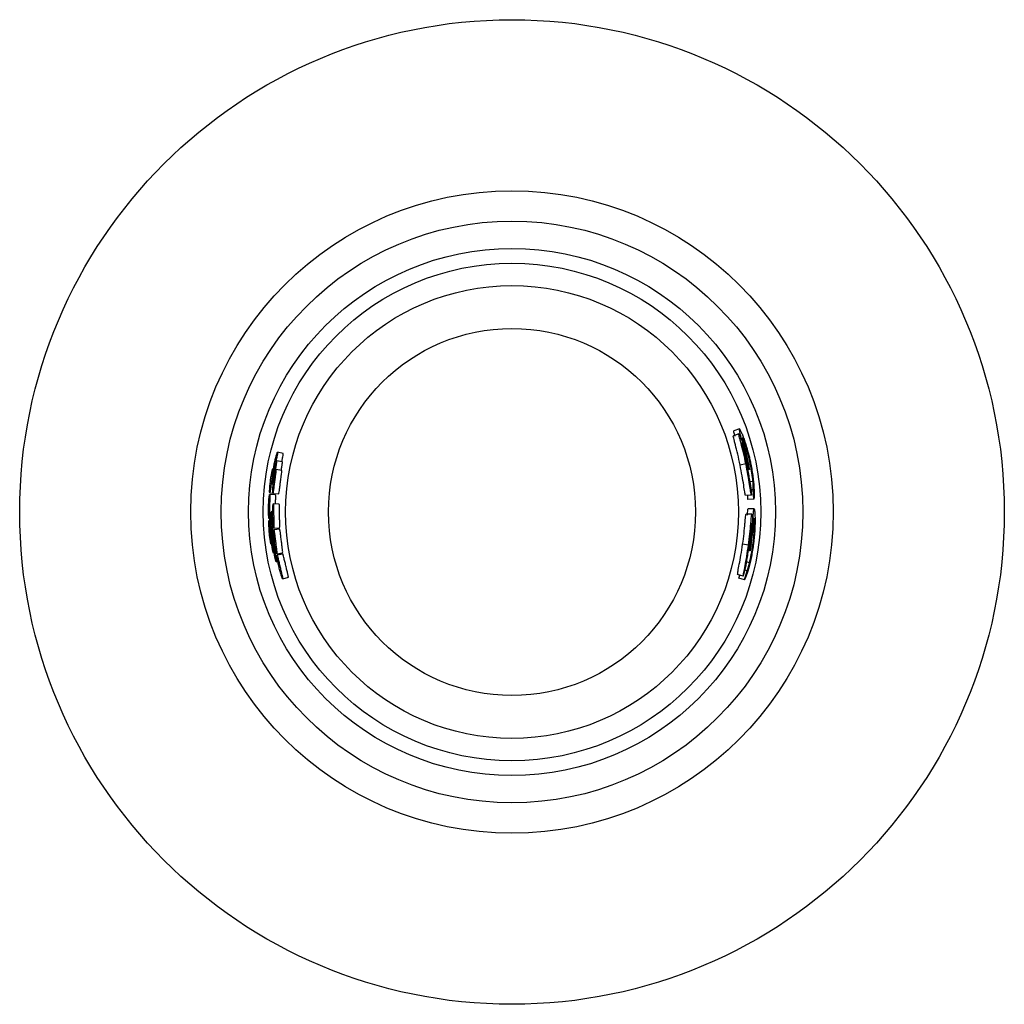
# Model space of a CAD drawing. Header units: millimetres. Extents: x 92.4 to 125.7, y 127.3 to 160.5.
import ezdxf

# ---------------------------------------------------------------- set-up
doc = ezdxf.new("R2010")
doc.units = ezdxf.units.MM

msp = doc.modelspace()

# ---------------------------------------------------------------- linework, layer by layer
at = {"color": 7, "linetype": 'Continuous', "lineweight": 25}
for p, q in [((116.731, 146.71), (116.543, 146.642)), ((116.716, 146.536), (116.527, 146.471)), ((101.322, 145.872), (101.129, 145.921)), ((101.291, 145.589), (101.096, 145.631)), ((116.951, 145.526), (116.756, 145.486)), ((117.1, 145.522), (117.035, 145.509)), ((101.27, 145.303), (101.073, 145.338)), ((117.07, 145.335), (117.007, 145.324)), ((117.07, 145.335), (117.054, 145.335)), ((117.188, 144.931), (117.082, 144.917)), ((117.107, 144.789), (117.136, 144.468)), ((101.061, 144.481), (100.862, 144.495)), ((100.866, 144.548), (100.969, 144.54)), ((100.969, 144.525), (101.168, 144.51)), ((117.136, 144.468), (116.937, 144.454)), ((117.021, 144.32), (117.011, 144.46)), ((117.198, 144.652), (117.12, 144.645)), ((117.221, 144.331), (117.198, 144.652)), ((101.184, 144.168), (100.984, 144.175)), ((117.221, 144.331), (117.021, 144.32)), ((100.963, 143.899), (100.91, 143.899)), ((117.156, 143.825), (116.956, 143.827)), ((117.227, 144.009), (117.027, 144.006)), ((100.843, 143.676), (100.898, 143.677)), ((100.898, 143.625), (100.845, 143.623)), ((100.998, 143.355), (101.197, 143.368)), ((100.951, 143.08), (101.006, 143.086)), ((101.01, 143.033), (100.956, 143.028)), ((101.201, 143.317), (101.002, 143.302)), ((117.039, 142.78), (116.841, 142.808)), ((117.185, 142.777), (117.12, 142.786)), ((101.104, 142.489), (101.3, 142.524)), ((101.309, 142.473), (101.113, 142.437)), ((117.091, 142.589), (117.075, 142.589)), ((101.085, 142.218), (101.139, 142.229)), ((116.942, 142.047), (116.862, 141.735)), ((117.073, 142.187), (116.966, 142.21)), ((116.862, 141.735), (116.67, 141.788)), ((116.712, 141.658), (116.742, 141.768)), ((116.904, 141.602), (116.988, 141.913)), ((116.988, 141.913), (116.913, 141.932)), ((101.302, 141.639), (101.494, 141.695)), ((116.904, 141.602), (116.712, 141.658))]:
    msp.add_line(p, q, dxfattribs=at)
for radius in [16.631, 10.854, 9.825, 8.906, 8.406, 7.65, 6.2]:
    msp.add_circle((109.049, 143.899), radius, dxfattribs=at)
for points, knots in [([(116.773, 146.508), (116.757, 146.567), (116.725, 146.685), (116.729, 146.702), (116.731, 146.71)], [0, 0, 0, 0, 0.501168, 1, 1, 1, 1]), ([(116.731, 146.71), (116.734, 146.708), (116.74, 146.704), (116.759, 146.671), (116.788, 146.611), (116.831, 146.51), (116.887, 146.363), (116.949, 146.178), (117.004, 145.994), (117.049, 145.823), (117.085, 145.671), (117.106, 145.568), (117.117, 145.517)], [0, 0, 0, 0, 0.082084, 0.1648905, 0.2472233, 0.3713563, 0.4960015, 0.6213273, 0.7471793, 0.8313963, 0.9150042, 1, 1, 1, 1]), ([(116.756, 145.486), (116.729, 145.609), (116.676, 145.856), (116.605, 146.128), (116.561, 146.298), (116.537, 146.393), (116.523, 146.459), (116.526, 146.467), (116.527, 146.471)], [0, 0, 0, 0, 0.249638, 0.499172, 0.624419, 0.749617, 0.874811, 1, 1, 1, 1]), ([(116.584, 146.444), (116.568, 146.502), (116.537, 146.617), (116.541, 146.633), (116.543, 146.642)], [0, 0, 0, 0, 0.499969, 1, 1, 1, 1]), ([(116.951, 145.526), (116.924, 145.653), (116.869, 145.905), (116.797, 146.184), (116.751, 146.358), (116.726, 146.456), (116.715, 146.511), (116.713, 146.533), (116.715, 146.535), (116.716, 146.536)], [0, 0, 0, 0, 0.252285, 0.503108, 0.628117, 0.752466, 0.876296, 0.938146, 1, 1, 1, 1]), ([(116.716, 146.536), (116.721, 146.532), (116.731, 146.524), (116.768, 146.441), (116.81, 146.331), (116.847, 146.225), (116.865, 146.166), (116.875, 146.137)], [0, 0, 0, 0, 0.2481968, 0.4970391, 0.7474954, 0.8735661, 1, 1, 1, 1]), ([(116.875, 146.137), (116.855, 146.208), (116.817, 146.351), (116.787, 146.456), (116.773, 146.508)], [0, 0, 0, 0, 0.501617, 1, 1, 1, 1]), ([(116.836, 146.406), (116.835, 146.401), (116.833, 146.391), (116.851, 146.31), (116.879, 146.195), (116.928, 145.999), (117, 145.701), (117.047, 145.457), (117.07, 145.335)], [0, 0, 0, 0, 0.123084, 0.246652, 0.37074, 0.496118, 0.747183, 1, 1, 1, 1]), ([(117.1, 145.522), (117.076, 145.63), (117.03, 145.846), (116.959, 146.09), (116.907, 146.243), (116.873, 146.336), (116.847, 146.395), (116.84, 146.402), (116.836, 146.406)], [0, 0, 0, 0, 0.2525885, 0.5032658, 0.6284057, 0.7528657, 0.8766136, 1, 1, 1, 1]), ([(116.815, 146.23), (116.814, 146.227), (116.812, 146.221), (116.822, 146.17), (116.839, 146.093), (116.869, 145.969), (116.914, 145.778), (116.949, 145.613), (116.966, 145.53)], [0, 0, 0, 0, 0.123209, 0.246824, 0.368993, 0.496465, 0.7474, 1, 1, 1, 1]), ([(117.054, 145.335), (117.035, 145.434), (116.997, 145.632), (116.936, 145.87), (116.887, 146.039), (116.853, 146.144), (116.831, 146.202), (116.819, 146.226), (116.816, 146.229), (116.815, 146.23)], [0, 0, 0, 0, 0.252145, 0.503561, 0.635722, 0.753325, 0.876786, 0.938406, 1, 1, 1, 1]), ([(101.055, 145.522), (101.066, 145.574), (101.087, 145.679), (101.114, 145.812), (101.128, 145.886), (101.131, 145.916), (101.129, 145.924), (101.124, 145.916), (101.112, 145.886), (101.088, 145.812), (101.053, 145.679), (101.018, 145.522), (100.99, 145.364), (100.971, 145.23), (100.964, 145.154), (100.963, 145.123), (100.966, 145.116), (100.97, 145.123), (100.98, 145.154), (100.996, 145.23), (101.023, 145.364), (101.045, 145.469), (101.055, 145.522)], [0, 0, 0, 0, 0.0631293, 0.1258345, 0.1879468, 0.2189367, 0.2499635, 0.2809021, 0.3119954, 0.3741367, 0.4368662, 0.4999999, 0.5631234, 0.6258283, 0.6879446, 0.7189385, 0.7499633, 0.7809038, 0.8119931, 0.8741304, 0.9368605, 1, 1, 1, 1]), ([(101.273, 145.592), (101.276, 145.606), (101.289, 145.67), (101.308, 145.764), (101.325, 145.854), (101.323, 145.866), (101.322, 145.871)], [0, 0, 0, 0, 0.08143, 0.390212, 0.698855, 1, 1, 1, 1]), ([(100.926, 144.955), (100.933, 145.009), (100.947, 145.114), (100.964, 145.249), (100.972, 145.324), (100.973, 145.355), (100.971, 145.363), (100.967, 145.355), (100.956, 145.324), (100.938, 145.249), (100.913, 145.114), (100.89, 144.955), (100.872, 144.796), (100.862, 144.66), (100.861, 144.584), (100.863, 144.553), (100.865, 144.545), (100.869, 144.553), (100.876, 144.584), (100.888, 144.66), (100.905, 144.796), (100.919, 144.902), (100.926, 144.955)], [0, 0, 0, 0, 0.063128, 0.125836, 0.187955, 0.218942, 0.249976, 0.280911, 0.312009, 0.374147, 0.436871, 0.5, 0.563122, 0.62583, 0.687952, 0.718944, 0.749976, 0.780912, 0.812007, 0.874141, 0.936865, 1, 1, 1, 1]), ([(101.037, 145.228), (101.045, 145.281), (101.063, 145.387), (101.085, 145.52), (101.096, 145.595), (101.098, 145.626), (101.096, 145.634), (101.091, 145.626), (101.08, 145.595), (101.059, 145.52), (101.029, 145.386), (101, 145.228), (100.977, 145.07), (100.963, 144.935), (100.959, 144.859), (100.959, 144.827), (100.962, 144.82), (100.966, 144.827), (100.974, 144.859), (100.988, 144.935), (101.011, 145.07), (101.028, 145.175), (101.037, 145.228)], [0, 0, 0, 0, 0.063133, 0.125842, 0.187955, 0.218944, 0.24997, 0.280906, 0.311998, 0.374135, 0.436864, 0.5, 0.563127, 0.625836, 0.687953, 0.718941, 0.749969, 0.780903, 0.811995, 0.874129, 0.936858, 1, 1, 1, 1]), ([(101.252, 145.306), (101.254, 145.32), (101.265, 145.384), (101.281, 145.48), (101.294, 145.57), (101.292, 145.582), (101.291, 145.588)], [0, 0, 0, 0, 0.082565, 0.390555, 0.698407, 1, 1, 1, 1]), ([(116.937, 144.454), (116.929, 144.489), (116.913, 144.559), (116.878, 144.793), (116.827, 145.117), (116.779, 145.363), (116.756, 145.486)], [0, 0, 0, 0, 0.250485, 0.500314, 0.75006, 1, 1, 1, 1]), ([(117.136, 144.468), (117.128, 144.505), (117.112, 144.577), (117.076, 144.818), (117.025, 145.149), (116.976, 145.4), (116.951, 145.526)], [0, 0, 0, 0, 0.247751, 0.496509, 0.74743, 1, 1, 1, 1]), ([(116.966, 145.53), (116.983, 145.449), (117.015, 145.286), (117.055, 145.061), (117.085, 144.895), (117.1, 144.825), (117.107, 144.789)], [0, 0, 0, 0, 0.252347, 0.502991, 0.751864, 1, 1, 1, 1]), ([(117.188, 144.931), (117.179, 145.021), (117.16, 145.203), (117.12, 145.416), (117.1, 145.522)], [0, 0, 0, 0, 0.49806, 1, 1, 1, 1]), ([(117.117, 145.517), (117.143, 145.371), (117.183, 145.154), (117.212, 144.889), (117.23, 144.656), (117.234, 144.435), (117.225, 144.365), (117.221, 144.331)], [0, 0, 0, 0, 0.254707, 0.379049, 0.504694, 0.751347, 1, 1, 1, 1]), ([(101.028, 144.933), (101.035, 144.986), (101.049, 145.092), (101.067, 145.227), (101.075, 145.302), (101.076, 145.333), (101.074, 145.341), (101.069, 145.333), (101.059, 145.302), (101.041, 145.227), (101.016, 145.092), (100.992, 144.933), (100.975, 144.774), (100.965, 144.638), (100.964, 144.562), (100.966, 144.53), (100.969, 144.523), (100.973, 144.53), (100.98, 144.562), (100.991, 144.638), (101.008, 144.774), (101.022, 144.88), (101.028, 144.933)], [0, 0, 0, 0, 0.063137, 0.12585, 0.187964, 0.218947, 0.249976, 0.280905, 0.312, 0.374134, 0.436862, 0.5, 0.563131, 0.625843, 0.687961, 0.718949, 0.749976, 0.780907, 0.811997, 0.874128, 0.936856, 1, 1, 1, 1]), ([(101.227, 144.908), (101.233, 144.96), (101.247, 145.063), (101.264, 145.194), (101.274, 145.285), (101.271, 145.296), (101.27, 145.302)], [0, 0, 0, 0, 0.251224, 0.502228, 0.75312, 1, 1, 1, 1]), ([(101.168, 144.51), (101.168, 144.51), (101.169, 144.5), (101.177, 144.535), (101.19, 144.618), (101.207, 144.752), (101.22, 144.856), (101.227, 144.908)], [0, 0, 0, 0, 0.000829, 0.250606, 0.500224, 0.749674, 1, 1, 1, 1]), ([(117.198, 144.652), (117.199, 144.681), (117.202, 144.739), (117.193, 144.867), (117.188, 144.931)], [0, 0, 0, 0, 0.499665, 1, 1, 1, 1]), ([(100.86, 144.086), (100.861, 144.139), (100.863, 144.246), (100.867, 144.382), (100.867, 144.459), (100.865, 144.49), (100.862, 144.498), (100.858, 144.49), (100.851, 144.459), (100.841, 144.382), (100.83, 144.246), (100.824, 144.086), (100.823, 143.925), (100.828, 143.789), (100.834, 143.712), (100.839, 143.681), (100.843, 143.673), (100.846, 143.681), (100.85, 143.712), (100.853, 143.789), (100.856, 143.925), (100.858, 144.032), (100.86, 144.086)], [0, 0, 0, 0, 0.06313, 0.125844, 0.187967, 0.218946, 0.24999, 0.280913, 0.312019, 0.37415, 0.436866, 0.499991, 0.562973, 0.625808, 0.688, 0.718958, 0.750026, 0.780928, 0.812012, 0.874102, 0.936985, 1, 1, 1, 1]), ([(101.061, 144.172), (101.062, 144.193), (101.064, 144.266), (101.066, 144.37), (101.066, 144.463), (101.063, 144.475), (101.061, 144.481)], [0, 0, 0, 0, 0.119449, 0.413218, 0.706865, 1, 1, 1, 1]), ([(100.998, 143.765), (100.997, 143.818), (100.996, 143.925), (100.994, 144.062), (100.991, 144.138), (100.988, 144.169), (100.984, 144.177), (100.981, 144.169), (100.975, 144.138), (100.968, 144.062), (100.963, 143.925), (100.962, 143.765), (100.968, 143.604), (100.978, 143.468), (100.988, 143.391), (100.994, 143.36), (100.998, 143.352), (101.001, 143.36), (101.003, 143.391), (101.004, 143.468), (101.001, 143.604), (100.999, 143.711), (100.998, 143.765)], [0, 0, 0, 0, 0.063182, 0.125921, 0.188037, 0.218944, 0.250034, 0.280902, 0.31203, 0.374143, 0.436827, 0.499864, 0.563107, 0.62582, 0.687941, 0.719105, 0.74995, 0.781047, 0.81196, 0.874088, 0.936826, 1, 1, 1, 1]), ([(101.198, 143.768), (101.197, 143.82), (101.195, 143.925), (101.193, 144.057), (101.19, 144.15), (101.186, 144.162), (101.184, 144.168)], [0, 0, 0, 0, 0.250159, 0.500222, 0.750177, 1, 1, 1, 1]), ([(100.938, 143.489), (100.935, 143.542), (100.93, 143.649), (100.923, 143.786), (100.918, 143.862), (100.913, 143.894), (100.91, 143.901), (100.906, 143.894), (100.902, 143.862), (100.898, 143.786), (100.897, 143.649), (100.902, 143.489), (100.913, 143.329), (100.927, 143.193), (100.939, 143.117), (100.947, 143.085), (100.951, 143.078), (100.954, 143.085), (100.955, 143.117), (100.953, 143.193), (100.946, 143.329), (100.94, 143.435), (100.938, 143.489)], [0, 0, 0, 0, 0.063139, 0.125861, 0.187994, 0.219017, 0.250009, 0.280979, 0.31203, 0.374154, 0.43687, 0.5, 0.563133, 0.625855, 0.687985, 0.718983, 0.750007, 0.780945, 0.812028, 0.874148, 0.936864, 1, 1, 1, 1]), ([(101.197, 143.368), (101.199, 143.374), (101.203, 143.386), (101.203, 143.478), (101.201, 143.61), (101.199, 143.715), (101.198, 143.768)], [0, 0, 0, 0, 0.24833, 0.498617, 0.748731, 1, 1, 1, 1]), ([(116.841, 142.808), (116.857, 142.933), (116.89, 143.184), (116.915, 143.467), (116.93, 143.644), (116.939, 143.744), (116.948, 143.814), (116.953, 143.822), (116.956, 143.827)], [0, 0, 0, 0, 0.249638, 0.499171, 0.62442, 0.749617, 0.87481, 1, 1, 1, 1]), ([(117, 143.797), (117.005, 143.858), (117.014, 143.98), (117.023, 143.997), (117.027, 144.006)], [0, 0, 0, 0, 0.499969, 1, 1, 1, 1]), ([(117.039, 142.78), (117.056, 142.909), (117.089, 143.165), (117.114, 143.455), (117.129, 143.637), (117.139, 143.74), (117.146, 143.798), (117.152, 143.821), (117.155, 143.824), (117.156, 143.825)], [0, 0, 0, 0, 0.2522553, 0.503098, 0.6281244, 0.7524848, 0.8763148, 0.9381583, 1, 1, 1, 1]), ([(117.156, 143.825), (117.159, 143.82), (117.165, 143.811), (117.173, 143.724), (117.176, 143.608), (117.175, 143.497), (117.174, 143.437), (117.173, 143.406)], [0, 0, 0, 0, 0.24824, 0.497083, 0.747517, 0.873576, 1, 1, 1, 1]), ([(117.173, 143.406), (117.178, 143.481), (117.189, 143.629), (117.197, 143.74), (117.2, 143.795)], [0, 0, 0, 0, 0.501606, 1, 1, 1, 1]), ([(117.2, 143.795), (117.205, 143.857), (117.213, 143.982), (117.223, 144), (117.227, 144.009)], [0, 0, 0, 0, 0.501217, 1, 1, 1, 1]), ([(117.227, 144.009), (117.229, 144.007), (117.234, 144.003), (117.241, 143.967), (117.249, 143.903), (117.256, 143.797), (117.261, 143.641), (117.259, 143.449), (117.25, 143.259), (117.236, 143.083), (117.22, 142.928), (117.207, 142.824), (117.2, 142.771)], [0, 0, 0, 0, 0.082098, 0.164909, 0.247241, 0.371362, 0.495991, 0.621303, 0.74715, 0.83137, 0.914988, 1, 1, 1, 1]), ([(100.886, 143.214), (100.882, 143.267), (100.873, 143.374), (100.862, 143.51), (100.854, 143.587), (100.848, 143.618), (100.845, 143.626), (100.841, 143.618), (100.838, 143.587), (100.836, 143.51), (100.84, 143.374), (100.85, 143.214), (100.866, 143.054), (100.886, 142.919), (100.9, 142.843), (100.909, 142.812), (100.913, 142.804), (100.916, 142.812), (100.916, 142.843), (100.911, 142.919), (100.9, 143.054), (100.891, 143.161), (100.886, 143.214)], [0, 0, 0, 0, 0.063134, 0.125855, 0.187986, 0.218968, 0.250013, 0.280936, 0.312041, 0.374166, 0.436876, 0.5, 0.563128, 0.625849, 0.687984, 0.71899, 0.750013, 0.780958, 0.812039, 0.87416, 0.936871, 1, 1, 1, 1]), ([(101.147, 143.313), (101.146, 143.323), (101.145, 143.339), (101.144, 143.358), (101.144, 143.365)], [0, 0, 0, 0, 0.6732, 1, 1, 1, 1]), ([(117.147, 143.503), (117.145, 143.5), (117.141, 143.493), (117.133, 143.441), (117.124, 143.361), (117.11, 143.233), (117.089, 143.036), (117.066, 142.869), (117.055, 142.785)], [0, 0, 0, 0, 0.123192, 0.246813, 0.368997, 0.496487, 0.747435, 1, 1, 1, 1]), ([(117.075, 142.589), (117.09, 142.688), (117.12, 142.887), (117.142, 143.13), (117.151, 143.304), (117.154, 143.413), (117.153, 143.474), (117.15, 143.499), (117.148, 143.502), (117.147, 143.503)], [0, 0, 0, 0, 0.252182, 0.503597, 0.635744, 0.753327, 0.876776, 0.938398, 1, 1, 1, 1]), ([(117.227, 143.687), (117.224, 143.682), (117.218, 143.671), (117.208, 143.586), (117.197, 143.467), (117.178, 143.263), (117.147, 142.957), (117.11, 142.712), (117.091, 142.589)], [0, 0, 0, 0, 0.123071, 0.246649, 0.370755, 0.496151, 0.747217, 1, 1, 1, 1]), ([(117.185, 142.777), (117.198, 142.887), (117.225, 143.105), (117.238, 143.358), (117.24, 143.517), (117.238, 143.614), (117.233, 143.676), (117.229, 143.683), (117.227, 143.687)], [0, 0, 0, 0, 0.252623, 0.503285, 0.628408, 0.752853, 0.876598, 1, 1, 1, 1]), ([(100.952, 142.917), (100.945, 142.97), (100.932, 143.076), (100.916, 143.212), (100.905, 143.289), (100.899, 143.32), (100.895, 143.328), (100.892, 143.32), (100.89, 143.289), (100.891, 143.212), (100.899, 143.076), (100.915, 142.917), (100.938, 142.758), (100.962, 142.623), (100.979, 142.547), (100.989, 142.516), (100.994, 142.509), (100.996, 142.516), (100.995, 142.547), (100.987, 142.623), (100.971, 142.758), (100.958, 142.864), (100.952, 142.917)], [0, 0, 0, 0, 0.063138, 0.125863, 0.187995, 0.218981, 0.250019, 0.280946, 0.312043, 0.374165, 0.436874, 0.5, 0.563132, 0.625856, 0.687993, 0.719003, 0.75002, 0.780968, 0.812041, 0.874158, 0.936869, 1, 1, 1, 1]), ([(101.06, 142.894), (101.053, 142.947), (101.04, 143.054), (101.023, 143.189), (101.012, 143.266), (101.005, 143.297), (101.001, 143.305), (100.999, 143.297), (100.997, 143.266), (100.998, 143.189), (101.007, 143.054), (101.024, 142.894), (101.047, 142.735), (101.071, 142.6), (101.089, 142.525), (101.099, 142.494), (101.104, 142.486), (101.106, 142.494), (101.105, 142.525), (101.097, 142.6), (101.08, 142.735), (101.067, 142.841), (101.06, 142.894)], [0, 0, 0, 0, 0.063147, 0.125876, 0.188005, 0.218987, 0.250021, 0.280942, 0.312035, 0.374152, 0.436865, 0.5, 0.563141, 0.62587, 0.688003, 0.719009, 0.750021, 0.780964, 0.812033, 0.874146, 0.936859, 1, 1, 1, 1]), ([(101.258, 142.919), (101.252, 142.971), (101.239, 143.075), (101.222, 143.209), (101.21, 143.291), (101.202, 143.327), (101.201, 143.317), (101.201, 143.317)], [0, 0, 0, 0, 0.249441, 0.498663, 0.747775, 0.996896, 1, 1, 1, 1]), ([(101.028, 142.621), (101.02, 142.674), (101.003, 142.78), (100.982, 142.915), (100.968, 142.991), (100.96, 143.023), (100.956, 143.03), (100.954, 143.023), (100.953, 142.991), (100.956, 142.915), (100.97, 142.78), (100.992, 142.621), (101.02, 142.463), (101.049, 142.329), (101.069, 142.254), (101.08, 142.223), (101.085, 142.216), (101.087, 142.223), (101.085, 142.254), (101.075, 142.329), (101.053, 142.463), (101.037, 142.568), (101.028, 142.621)], [0, 0, 0, 0, 0.063142, 0.12587, 0.188004, 0.218989, 0.250026, 0.280951, 0.312046, 0.374164, 0.436872, 0.5, 0.563136, 0.625864, 0.688001, 0.719011, 0.750027, 0.780973, 0.812044, 0.874157, 0.936867, 1, 1, 1, 1]), ([(101.3, 142.524), (101.301, 142.53), (101.304, 142.542), (101.294, 142.632), (101.278, 142.763), (101.265, 142.867), (101.258, 142.919)], [0, 0, 0, 0, 0.245463, 0.496788, 0.747954, 1, 1, 1, 1]), ([(116.67, 141.788), (116.674, 141.822), (116.682, 141.89), (116.725, 142.118), (116.785, 142.437), (116.822, 142.684), (116.841, 142.808)], [0, 0, 0, 0, 0.250485, 0.500314, 0.75006, 1, 1, 1, 1]), ([(116.862, 141.735), (116.867, 141.77), (116.875, 141.84), (116.92, 142.074), (116.982, 142.401), (117.02, 142.654), (117.039, 142.78)], [0, 0, 0, 0, 0.247756, 0.496488, 0.747394, 1, 1, 1, 1]), ([(117.2, 142.771), (117.177, 142.625), (117.143, 142.407), (117.083, 142.145), (117.023, 141.917), (116.952, 141.703), (116.92, 141.636), (116.904, 141.602)], [0, 0, 0, 0, 0.254673, 0.379018, 0.504675, 0.751353, 1, 1, 1, 1]), ([(117.055, 142.785), (117.043, 142.702), (117.02, 142.538), (116.982, 142.314), (116.956, 142.151), (116.947, 142.082), (116.942, 142.047)], [0, 0, 0, 0, 0.25239, 0.503027, 0.751874, 1, 1, 1, 1]), ([(117.073, 142.187), (117.094, 142.276), (117.136, 142.456), (117.168, 142.67), (117.185, 142.777)], [0, 0, 0, 0, 0.49811, 1, 1, 1, 1]), ([(101.215, 142.036), (101.203, 142.088), (101.178, 142.192), (101.147, 142.326), (101.127, 142.401), (101.117, 142.432), (101.112, 142.439), (101.11, 142.432), (101.112, 142.401), (101.121, 142.326), (101.144, 142.192), (101.178, 142.035), (101.218, 141.88), (101.258, 141.748), (101.283, 141.674), (101.297, 141.644), (101.303, 141.637), (101.304, 141.644), (101.3, 141.674), (101.284, 141.748), (101.252, 141.88), (101.228, 141.983), (101.215, 142.036)], [0, 0, 0, 0, 0.06315, 0.125886, 0.188022, 0.219016, 0.25004, 0.280971, 0.312052, 0.374162, 0.436868, 0.5, 0.563144, 0.62588, 0.688019, 0.719033, 0.750041, 0.780988, 0.812049, 0.874156, 0.936862, 1, 1, 1, 1]), ([(101.256, 142.463), (101.254, 142.475), (101.251, 142.49), (101.248, 142.51), (101.248, 142.514)], [0, 0, 0, 0, 0.778683, 1, 1, 1, 1]), ([(101.41, 142.082), (101.398, 142.133), (101.373, 142.234), (101.342, 142.366), (101.321, 142.448), (101.31, 142.483), (101.309, 142.473), (101.309, 142.472)], [0, 0, 0, 0, 0.248735, 0.497252, 0.745658, 0.994072, 1, 1, 1, 1]), ([(101.494, 141.696), (101.494, 141.702), (101.496, 141.713), (101.476, 141.801), (101.446, 141.929), (101.422, 142.031), (101.41, 142.082)], [0, 0, 0, 0, 0.24323, 0.495296, 0.747207, 1, 1, 1, 1]), ([(116.988, 141.913), (116.999, 141.941), (117.022, 141.998), (117.056, 142.124), (117.073, 142.187)], [0, 0, 0, 0, 0.49964, 1, 1, 1, 1])]:
    msp.add_open_spline(points, degree=3, knots=knots, dxfattribs=at)

doc.saveas('drawing.dxf')
